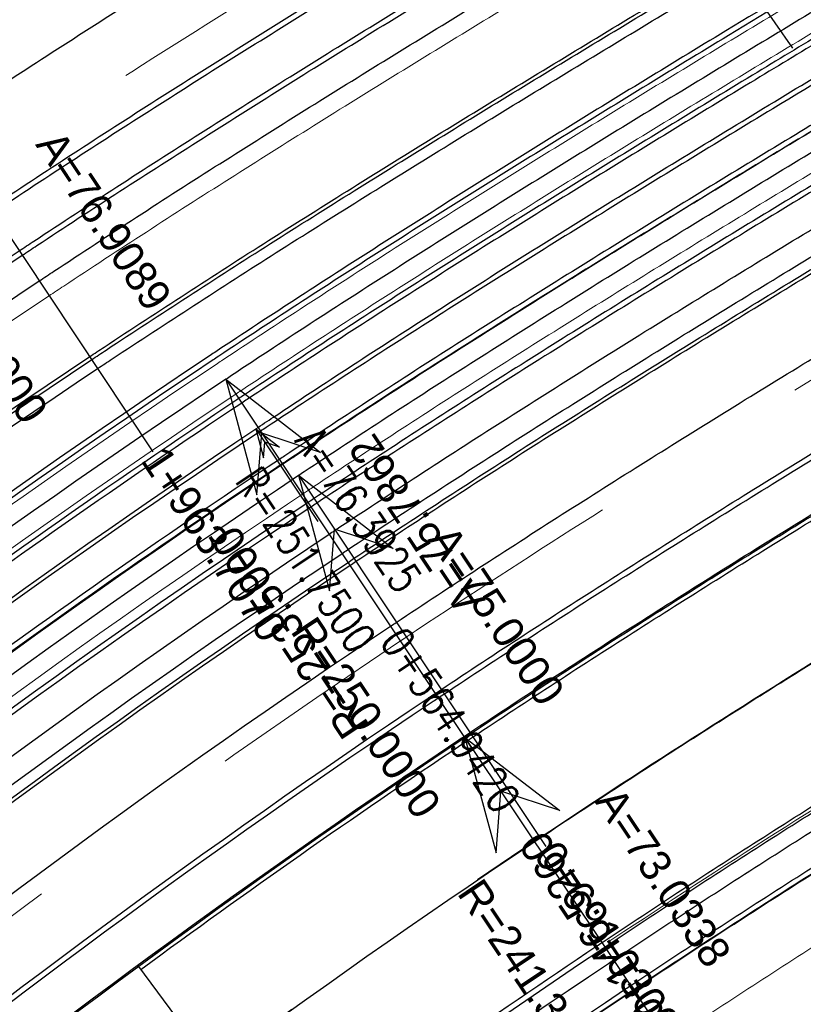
# Model space of a CAD drawing. Header units: metres. Extents: x 3458045 to 3462392, y 5482308 to 5484762.
# Tile 173 of 256: x 3459750 to 3459772, y 5483688 to 5483716. Entities that reach past the tile are written whole.
import ezdxf
from ezdxf.enums import TextEntityAlignment as Align

# ---------------------------------------------------------------- set-up
doc = ezdxf.new("R2010")
doc.units = ezdxf.units.M
for name, pattern in [('AUSGEZOGEN', [2, 1, 1]), ('GETRENNT', [31.75, 12.7, -6.35, 0, -6.35, 0, -6.35]), ('VERDECKT', [9.525, 6.35, -3.175]), ('VERDECKT2', [4.7625, 3.175, -1.5875])]:
    doc.linetypes.add(name, pattern=pattern)
doc.layers.get('0').update_dxf_attribs({"linetype": 'CONTINUOUS'})
for name, color, linetype in [('SP_ACHSE_6522', 7, 'CONTINUOUS'), ('SP_ACHSE_6721', 7, 'CONTINUOUS'), ('SP_ACHSE_6731', 7, 'CONTINUOUS'), ('SP_ACHSE_8521', 7, 'CONTINUOUS'), ('SP_ACHSE_8559', 7, 'CONTINUOUS'), ('SP_ACHSE_8901', 7, 'CONTINUOUS'), ('SP_ACHSE_8911', 7, 'CONTINUOUS'), ('SP_AXIS', 7, 'CONTINUOUS'), ('SP_BW5xx-BrückenB44', 7, 'CONTINUOUS'), ('SP_StadtbahnFluchtweg', 1, 'CONTINUOUS'), ('SP_Trogwand_L7+8', 2, 'CONTINUOUS'), ('SP_Tunnelwand_L7+8', 2, 'VERDECKT2'), ('SP_Vb_Planung', 10, 'CONTINUOUS'), ('T__AXIS', 3, 'CONTINUOUS')]:
    doc.layers.add(name, color=color, linetype=linetype)
doc.styles.add('K_ISOCP', font='k_isocp.shx')
doc.styles.add('SIMPLEX8', font='simplexd.shx', dxfattribs={"width": 0.8})
doc.linetypes.add('EISENBAHN', pattern='A,0.15,[130,ltypeshp.shx,S=0.25,R=0,X=0,Y=0],0.15', length=0.3)

# ---------------------------------------------------------------- blocks, each defined once
blk = doc.blocks.new('kmr_re')
at = {"color": 1}
for p, q in [((0, 0), (-0.306221, -0.907473)), ((0, 0), (0.306221, -0.907473)), ((-0.306221, -0.907473), (0, -0.51875)), ((0.306221, -0.907473), (0, -0.51875))]:
    blk.add_line(p, q, dxfattribs=at)
at = {"color": 1, "linetype": 'Continuous'}
blk.add_line((0, 0), (0, -3.57143), dxfattribs=at)
at = {"color": 1, "linetype": 'Continuous', "style": 'K_ISOCP'}
blk.add_attdef('PARAUL', text='', height=1, rotation=270.0000584, dxfattribs=at).set_placement((-0.5, -1), align=Align.TOP_LEFT)
blk.add_attdef('PARAOL', text='', height=1, rotation=270.0000584, dxfattribs=at).set_placement((0.5, -1), align=Align.BOTTOM_LEFT)
blk.add_attdef('STATION', text='', height=1, rotation=270.0000584, dxfattribs=at).set_placement((0, -3.57143), align=Align.MIDDLE_LEFT)
blk = doc.blocks.new('kmr_li')
at = {"color": 1, "linetype": 'Continuous'}
blk.add_line((0, 0), (0, 3.5714), dxfattribs=at)
at = {"color": 1}
for p, q in [((0, 0), (-0.3062, 0.9075)), ((-0.3062, 0.9075), (0, 0.5188)), ((0, 0), (0.3062, 0.9075)), ((0.3062, 0.9075), (0, 0.5188))]:
    blk.add_line(p, q, dxfattribs=at)
at = {"color": 1, "linetype": 'Continuous', "style": 'K_ISOCP'}
blk.add_attdef('STATION', text='', height=1, rotation=270.00006, dxfattribs=at).set_placement((0, 4.404), align=Align.MIDDLE_RIGHT)
blk.add_attdef('PARAOL', text='', height=1, rotation=270.00006, dxfattribs=at).set_placement((0.5, 1), align=Align.BOTTOM_RIGHT)
blk.add_attdef('PARAUL', text='', height=1, rotation=270.00006, dxfattribs=at).set_placement((-0.5, 1), align=Align.TOP_RIGHT)

msp = doc.modelspace()

# ---------------------------------------------------------------- linework, layer by layer
at = {"layer": 'SP_ACHSE_6522'}
msp.add_lwpolyline([(3459690.7881, 5483531.9132, -0.2377022), (3459686.1518, 5483610.9287, -0.0061985), (3459687.0669, 5483612.9743, -0.0121933), (3459689.202, 5483617.3074, -0.0105958), (3459691.5324, 5483621.5387, -0.0089985), (3459694.0269, 5483625.6756, -0.0074011), (3459696.6557, 5483629.7285, -0.0058038), (3459699.3906, 5483633.7106, -0.0926184), (3459762.8248, 5483695.6159, -0.000188), (3459762.9764, 5483695.717, -0.0049276), (3459767.5685, 5483698.7086, -0.0035197), (3459772.2105, 5483701.6223, -0.0021118), (3459776.885, 5483704.4835, -0.0007039), (3459781.5756, 5483707.3183), (3459851.7814, 5483749.6586)], format="xyb", dxfattribs=at)
at = {"layer": 'SP_ACHSE_6721'}
msp.add_lwpolyline([(3459679.7641, 5483534.8411, -0.2153203), (3459678.2508, 5483614.3812, -0.0091566), (3459679.763, 5483617.7339, -0.0118607), (3459682.128, 5483622.4365, -0.0103948), (3459684.7, 5483627.0294, -0.0089289), (3459687.4477, 5483631.5195, -0.0074631), (3459690.341, 5483635.9173, -0.0059973), (3459693.3517, 5483640.2356, -0.0909405), (3459758.1619, 5483702.9627, -0.0001847), (3459758.3163, 5483703.0655, -0.0048411), (3459762.9923, 5483706.1077, -0.0034579), (3459767.7182, 5483709.072, -0.0020747), (3459772.4766, 5483711.9837, -0.0006916), (3459777.2511, 5483714.8692), (3459883.1578, 5483778.7402)], format="xyb", dxfattribs=at)
at = {"layer": 'SP_ACHSE_6731'}
msp.add_lwpolyline([(3459881.431, 5483781.605), (3459775.3544, 5483717.6418, 0.0006868), (3459770.5464, 5483714.7367, 0.0020604), (3459765.7545, 5483711.8051, 0.003434), (3459760.995, 5483708.8211, 0.0048076), (3459756.2855, 5483705.7591, 0.0001835), (3459756.13, 5483705.6556, 0.0917105), (3459689.9388, 5483641.4448, 0.005897), (3459686.9574, 5483637.1459, 0.0073719), (3459684.0911, 5483632.7695, 0.0088469), (3459681.3683, 5483628.3025, 0.0103219), (3459678.8188, 5483623.7345, 0.011797), (3459676.4739, 5483619.0584, 0.0045035), (3459675.7031, 5483617.3858, 0.2228231), (3459677.0437, 5483532.3132, 0.0025401)], format="xyb", dxfattribs=at)
at = {"layer": 'SP_ACHSE_8521'}
msp.add_lwpolyline([(3459667.116, 5483524.3467, -0.2255197), (3459663.8072, 5483620.7334, -0.0051343), (3459664.7675, 5483622.8858, -0.011674), (3459667.3044, 5483628.0892, -0.0103411), (3459670.0679, 5483633.176, -0.0090081), (3459673.0262, 5483638.1522, -0.0076752), (3459676.1489, 5483643.027, -0.0063424), (3459679.407, 5483647.8124, -0.0936983), (3459747.1614, 5483714.0324, -0.0004892), (3459747.5816, 5483714.3114, -0.0047607), (3459752.3417, 5483717.3973, -0.0034005), (3459757.1515, 5483720.4051, -0.0020403), (3459761.9938, 5483723.3604, -0.0006801), (3459766.8521, 5483726.2893), (3459833.8685, 5483766.6082)], format="xyb", dxfattribs=at)
at = {"layer": 'SP_ACHSE_8559'}
msp.add_lwpolyline([(3459696.9548, 5483536.2327, -0.2344318), (3459692.8953, 5483607.6275, -0.0063737), (3459693.7491, 5483609.5568, -0.0124985), (3459695.7467, 5483613.6421, -0.0108016), (3459697.9326, 5483617.63, -0.0091049), (3459700.2755, 5483621.5278, -0.0074082), (3459702.7459, 5483625.3463, -0.0057115), (3459705.3156, 5483629.0986, -0.0928262), (3459766.845, 5483689.2823, -0.0001911), (3459766.9943, 5483689.382, -0.005006), (3459771.5129, 5483692.3293, -0.0035757), (3459776.0813, 5483695.1986, -0.0021454), (3459780.6824, 5483698.0155, -0.0007151), (3459785.2995, 5483700.806), (3459855.6534, 5483743.2356)], format="xyb", dxfattribs=at)
at = {"layer": 'SP_ACHSE_8901'}
msp.add_lwpolyline([(3459478.4179, 5483881.5975), (3459663.5917, 5483703.287, -0.0763528), (3459773.4733, 5483559.3038, -0.0026415)], format="xyb", dxfattribs=at)
at = {"layer": 'SP_ACHSE_8911'}
msp.add_lwpolyline([(3459777.2173, 5483559.7474, 0.0769413), (3459666.0197, 5483705.8087), (3459480.8452, 5483884.1198, 0.0146052)], format="xyb", dxfattribs=at)
at = {"layer": 'SP_AXIS'}
for points in [[(3459777.2173, 5483559.7474, 0.0769413), (3459666.0197, 5483705.8087), (3459480.8452, 5483884.1198, 0.0146052)], [(3459478.4179, 5483881.5975), (3459663.5917, 5483703.287, -0.0763528), (3459773.4733, 5483559.3038, -0.0026415)], [(3459881.431, 5483781.605), (3459775.3544, 5483717.6418, 0.0006868), (3459770.5464, 5483714.7367, 0.0020604), (3459765.7545, 5483711.8051, 0.003434), (3459760.995, 5483708.8211, 0.0048076), (3459756.2855, 5483705.7591, 0.0001835), (3459756.13, 5483705.6556, 0.0917105), (3459689.9388, 5483641.4448, 0.005897), (3459686.9574, 5483637.1459, 0.0073719), (3459684.0911, 5483632.7695, 0.0088469), (3459681.3683, 5483628.3025, 0.0103219), (3459678.8188, 5483623.7345, 0.011797), (3459676.4739, 5483619.0584, 0.0045035), (3459675.7031, 5483617.3858, 0.2228231), (3459677.0437, 5483532.3132, 0.0025401)], [(3459679.7641, 5483534.8411, -0.2153203), (3459678.2508, 5483614.3812, -0.0091566), (3459679.763, 5483617.7339, -0.0118607), (3459682.128, 5483622.4365, -0.0103948), (3459684.7, 5483627.0294, -0.0089289), (3459687.4477, 5483631.5195, -0.0074631), (3459690.341, 5483635.9173, -0.0059973), (3459693.3517, 5483640.2356, -0.0909405), (3459758.1619, 5483702.9627, -0.0001847), (3459758.3163, 5483703.0655, -0.0048411), (3459762.9923, 5483706.1077, -0.0034579), (3459767.7182, 5483709.072, -0.0020747), (3459772.4766, 5483711.9837, -0.0006916), (3459777.2511, 5483714.8692), (3459883.1578, 5483778.7402)], [(3459667.116, 5483524.3467, -0.2255197), (3459663.8072, 5483620.7334, -0.0051343), (3459664.7675, 5483622.8858, -0.011674), (3459667.3044, 5483628.0892, -0.0103411), (3459670.0679, 5483633.176, -0.0090081), (3459673.0262, 5483638.1522, -0.0076752), (3459676.1489, 5483643.027, -0.0063424), (3459679.407, 5483647.8124, -0.0936983), (3459747.1614, 5483714.0324, -0.0004892), (3459747.5816, 5483714.3114, -0.0047607), (3459752.3417, 5483717.3973, -0.0034005), (3459757.1515, 5483720.4051, -0.0020403), (3459761.9938, 5483723.3604, -0.0006801), (3459766.8521, 5483726.2893), (3459833.8685, 5483766.6082)], [(3459690.7881, 5483531.9132, -0.2377022), (3459686.1518, 5483610.9287, -0.0061985), (3459687.0669, 5483612.9743, -0.0121933), (3459689.202, 5483617.3074, -0.0105958), (3459691.5324, 5483621.5387, -0.0089985), (3459694.0269, 5483625.6756, -0.0074011), (3459696.6557, 5483629.7285, -0.0058038), (3459699.3906, 5483633.7106, -0.0926184), (3459762.8248, 5483695.6159, -0.000188), (3459762.9764, 5483695.717, -0.0049276), (3459767.5685, 5483698.7086, -0.0035197), (3459772.2105, 5483701.6223, -0.0021118), (3459776.885, 5483704.4835, -0.0007039), (3459781.5756, 5483707.3183), (3459851.7814, 5483749.6586)]]:
    msp.add_lwpolyline(points, format="xyb", dxfattribs=at)
at = {"layer": 'SP_BW5xx-BrückenB44', "color": 96, "linetype": 'GETRENNT', "ltscale": 0.8}
msp.add_line((3459772.0075, 5483714.939), (3459759.1031, 5483733.5588), dxfattribs=at)
at = {"layer": 'SP_BW5xx-BrückenB44', "color": 96, "ltscale": 0.5}
msp.add_line((3459757.8919, 5483683.5366), (3459753.6584, 5483689.2352), dxfattribs=at)
at = {"layer": 'SP_BW5xx-BrückenB44', "color": 96, "flags": 128}
for points in [[(3459737.1582, 5483708.5915, -0.0110691), (3459746.462, 5483715.0835, -0.0004892), (3459746.8843, 5483715.3639, -0.0047607), (3459751.6651, 5483718.4632, -0.0034005), (3459756.4894, 5483721.4801, -0.0020403), (3459761.3405, 5483724.4407, -0.000529), (3459765.1211, 5483726.7214, -0.0006412)], [(3459740.5227, 5483703.9904, -0.0110688), (3459749.6195, 5483710.338, -0.0004892), (3459750.0325, 5483710.6122, -0.0047607), (3459754.72, 5483713.651, -0.0034005), (3459759.4787, 5483716.6268, -0.0020403), (3459764.2901, 5483719.5632, -0.0005731), (3459768.3747, 5483722.0268, -0.0006412)], [(3459667.925, 5483615.2998, -0.0078588), (3459669.2084, 5483618.3903, -0.0051343), (3459670.1193, 5483620.432, -0.011674), (3459672.5348, 5483625.3863, -0.0103411), (3459675.182, 5483630.2591, -0.0090081), (3459678.0319, 5483635.053, -0.0076752), (3459681.0571, 5483639.7755, -0.0063424), (3459684.2312, 5483644.4375, -0.0936983), (3459750.4228, 5483709.1308, -0.0004892), (3459750.8334, 5483709.4034, -0.0047607), (3459755.4972, 5483712.4268, -0.0034005), (3459760.2391, 5483715.3922, -0.0020403), (3459765.0404, 5483718.3224, -0.0007879), (3459770.654, 5483721.705, -0.0006412)], [(3459741.29, 5483702.941, -0.0110687), (3459750.3397, 5483709.2557, -0.0004892), (3459750.7505, 5483709.5285, -0.0047607), (3459755.4168, 5483712.5535, -0.0034005), (3459760.1604, 5483715.5199, -0.0020403), (3459764.9628, 5483718.4508, -0.0007868), (3459770.5683, 5483721.8285, -0.0006412)], [(3459683.9519, 5483609.5255, -0.0049426), (3459684.6304, 5483611.1583, -0.0063737), (3459685.5773, 5483613.2982, -0.0124985), (3459687.774, 5483617.7906, -0.0108016), (3459690.1465, 5483622.1191, -0.0091049), (3459692.658, 5483626.2975, -0.0074082), (3459695.2731, 5483630.3395, -0.0057105), (3459697.9588, 5483634.2612, -0.0928243), (3459761.8506, 5483696.7543, -0.0001911), (3459762.0056, 5483696.8578, -0.005006), (3459766.6784, 5483699.9058, -0.0035757), (3459771.3557, 5483702.8435, -0.0021454), (3459776.0226, 5483705.7006, -0.0006218), (3459780.0556, 5483708.1392, -0.0005392)], [(3459684.091, 5483609.4693, -0.0049426), (3459684.7684, 5483611.0994, -0.0063737), (3459685.7137, 5483613.2357, -0.0124985), (3459687.9071, 5483617.7214, -0.0108016), (3459690.2765, 5483622.0442, -0.0091049), (3459692.7852, 5483626.2179, -0.0074082), (3459695.3978, 5483630.2561, -0.0057105), (3459698.0816, 5483634.1751, -0.0928243), (3459761.9339, 5483696.6296, -0.0001911), (3459762.0888, 5483696.733, -0.005006), (3459766.7591, 5483699.7793, -0.0035757), (3459771.4346, 5483702.7159, -0.0021454), (3459776.1003, 5483705.5724, -0.000623), (3459780.1413, 5483708.0157, -0.0003996)], [(3459685.6955, 5483609.9536, -0.0019591), (3459685.9639, 5483610.5887, -0.0063737), (3459686.8957, 5483612.6946, -0.0124985), (3459689.0603, 5483617.1214, -0.0108016), (3459691.4027, 5483621.3948, -0.0091049), (3459693.887, 5483625.528, -0.0074082), (3459696.4787, 5483629.5339, -0.0057105), (3459699.1457, 5483633.4283, -0.0928243), (3459762.6564, 5483695.5488, -0.0001911), (3459762.8104, 5483695.6517, -0.005006), (3459767.4584, 5483698.6834, -0.0035757), (3459772.1181, 5483701.6101, -0.0021454), (3459776.7744, 5483704.4608, -0.0004104), (3459779.4335, 5483706.0701)], [(3459753.7488, 5483689.1135, -0.0113877), (3459762.7397, 5483695.4241, -0.0001911), (3459762.8937, 5483695.5269, -0.005006), (3459767.539, 5483698.557, -0.0035757), (3459772.197, 5483701.4825, -0.0021454), (3459776.8521, 5483704.3325, -0.0004116), (3459779.5191, 5483705.9466)], [(3459688.5878, 5483607.6525, -0.0049426), (3459689.2284, 5483609.1941, -0.0063737), (3459690.1235, 5483611.2167, -0.0124985), (3459692.2095, 5483615.4827, -0.0108016), (3459694.4781, 5483619.6217, -0.0091049), (3459696.8958, 5483623.644, -0.0074082), (3459699.4304, 5483627.5616, -0.0057105), (3459702.0516, 5483631.3891, -0.0928243), (3459764.6291, 5483692.5974, -0.0001911), (3459764.7809, 5483692.6988, -0.005006), (3459769.3679, 5483695.6908, -0.0035757), (3459773.9847, 5483698.5904, -0.0021454), (3459778.615, 5483701.4252, -0.0005392), (3459782.1029, 5483703.535, -0.0005392)], [(3459692.279, 5483607.2936, -0.0016974), (3459692.493, 5483607.7994, -0.0063737), (3459693.3513, 5483609.7389, -0.0124985), (3459695.3586, 5483613.8441, -0.0108016), (3459697.5536, 5483617.8485, -0.0091049), (3459699.9047, 5483621.76, -0.0074082), (3459702.3821, 5483625.5893, -0.0057105), (3459704.9575, 5483629.3499, -0.0928243), (3459766.6019, 5483689.646, -0.0001911), (3459766.7515, 5483689.7459, -0.005006), (3459771.2775, 5483692.6981, -0.0035757), (3459775.8513, 5483695.5708, -0.0021454), (3459780.4556, 5483698.3896, -0.0004694), (3459783.4857, 5483700.223)], [(3459757.804, 5483683.6548, -0.0113569), (3459766.5186, 5483689.7707, -0.0001911), (3459766.6682, 5483689.8707, -0.005006), (3459771.1968, 5483692.8246, -0.0035757), (3459775.7724, 5483695.6984, -0.0021454), (3459780.3778, 5483698.5179, -0.0004681), (3459783.4001, 5483700.3466)], [(3459693.0847, 5483605.8357, -0.0049426), (3459693.6885, 5483607.2887, -0.0063737), (3459694.5333, 5483609.1977, -0.0124985), (3459696.5119, 5483613.244, -0.0108016), (3459698.6798, 5483617.1992, -0.0091049), (3459701.0065, 5483621.0701, -0.0074082), (3459703.463, 5483624.8671, -0.0057105), (3459706.0216, 5483628.6032, -0.0928243), (3459767.3243, 5483688.5653, -0.0001911), (3459767.4731, 5483688.6646, -0.005006), (3459771.9768, 5483691.6022, -0.0035757), (3459776.5348, 5483694.465, -0.0021454), (3459781.1296, 5483697.278, -0.0007048), (3459785.6778, 5483700.027, -0.0004802)], [(3459693.2238, 5483605.7795, -0.0049426), (3459693.8264, 5483607.2298, -0.0063737), (3459694.6697, 5483609.1353, -0.0124985), (3459696.6449, 5483613.1747, -0.0108016), (3459698.8097, 5483617.1243, -0.0091049), (3459701.1337, 5483620.9905, -0.0074082), (3459703.5877, 5483624.7838, -0.0057105), (3459706.1444, 5483628.517, -0.0928243), (3459767.4077, 5483688.4405, -0.0001911), (3459767.5563, 5483688.5398, -0.005006), (3459772.0575, 5483691.4758, -0.0035757), (3459776.6137, 5483694.3374, -0.0021454), (3459781.2074, 5483697.1497, -0.0007061), (3459785.7634, 5483699.9035, -0.0005392)]]:
    msp.add_lwpolyline(points, format="xyb", dxfattribs=at)
at = {"layer": 'SP_BW5xx-BrückenB44', "color": 96, "linetype": 'VERDECKT', "lineweight": 13, "ltscale": 2, "flags": 128}
for points in [[(3459662.4661, 5483617.5053, -0.0077788), (3459663.8072, 5483620.7334, -0.0051343), (3459664.7675, 5483622.8858, -0.011674), (3459667.3044, 5483628.0892, -0.0103411), (3459670.0679, 5483633.176, -0.0090081), (3459673.0262, 5483638.1522, -0.0076752), (3459676.1489, 5483643.027, -0.0063424), (3459679.407, 5483647.8124, -0.0936983), (3459747.1614, 5483714.0324, -0.0004892), (3459747.5816, 5483714.3114, -0.0047607), (3459752.3417, 5483717.3973, -0.0034005), (3459757.1515, 5483720.4051, -0.0020403), (3459761.9938, 5483723.3604, -0.0006801), (3459766.8521, 5483726.2893), (3459767.293, 5483726.5545)], [(3459665.4795, 5483616.2878, -0.007822), (3459666.7888, 5483619.44, -0.0051343), (3459667.7218, 5483621.5313, -0.011674), (3459670.1917, 5483626.5972, -0.0103411), (3459672.891, 5483631.5659, -0.0090081), (3459675.7894, 5483636.4414, -0.0076752), (3459678.8583, 5483641.2321, -0.0063424), (3459682.07, 5483645.9494, -0.0936983), (3459748.9617, 5483711.3266, -0.0004892), (3459749.3767, 5483711.6021, -0.0047607), (3459754.0836, 5483714.6535, -0.0034005), (3459758.8559, 5483717.6379, -0.0020403), (3459763.6756, 5483720.5793, -0.0006801), (3459768.5263, 5483723.5037), (3459769.1481, 5483723.8778)], [(3459682.0772, 5483609.5819, -0.007823), (3459683.1687, 5483612.2186, -0.0061985), (3459684.1169, 5483614.3381, -0.0121933), (3459686.3226, 5483618.8146, -0.0105958), (3459688.7195, 5483623.1665, -0.0089985), (3459691.2743, 5483627.4036, -0.0074011), (3459693.9555, 5483631.5372, -0.0058038), (3459696.7332, 5483635.5815, -0.0926184), (3459761.0207, 5483698.3192, -0.000188), (3459761.1743, 5483698.4216, -0.0049276), (3459765.8214, 5483701.4491, -0.0035197), (3459770.5021, 5483704.3871, -0.0021118), (3459775.2001, 5483707.2626, -0.0005769), (3459779.0498, 5483709.5906)], [(3459685.0906, 5483608.3644, -0.0078891), (3459686.1518, 5483610.9287, -0.0061985), (3459687.0669, 5483612.9744, -0.0121933), (3459689.202, 5483617.3074, -0.0105958), (3459691.5324, 5483621.5387, -0.0089985), (3459694.0269, 5483625.6756, -0.0074011), (3459696.6557, 5483629.7285, -0.0058038), (3459699.3906, 5483633.7106, -0.0926184), (3459762.8248, 5483695.6159, -0.000188), (3459762.9764, 5483695.717, -0.0049276), (3459767.5685, 5483698.7086, -0.0035197), (3459772.2105, 5483701.6223, -0.0021118), (3459776.885, 5483704.4835, -0.0006033), (3459780.9048, 5483706.914)], [(3459688.3358, 5483607.0533, -0.0079658), (3459689.3643, 5483609.5396, -0.0061985), (3459690.2438, 5483611.5056, -0.0121933), (3459692.3029, 5483615.6842, -0.0105958), (3459694.5618, 5483619.7856, -0.0089985), (3459696.9911, 5483623.8146, -0.0074011), (3459699.5636, 5483627.7806, -0.0058038), (3459702.2525, 5483631.6958, -0.0926184), (3459764.7677, 5483692.7047, -0.000188), (3459764.9171, 5483692.8043, -0.0049276), (3459769.45, 5483695.7574, -0.0035197), (3459774.0503, 5483698.6448, -0.0021118), (3459778.6996, 5483701.4906, -0.0006319), (3459782.9025, 5483704.0315)], [(3459691.5803, 5483605.7424, -0.0069502), (3459692.4355, 5483607.8239, -0.0063737), (3459693.2944, 5483609.7649, -0.0124985), (3459695.3032, 5483613.8729, -0.0108016), (3459697.4994, 5483617.8797, -0.0091049), (3459699.8517, 5483621.7932, -0.0074082), (3459702.3301, 5483625.6241, -0.0057097), (3459704.9063, 5483629.3858, -0.0928259), (3459766.5672, 5483689.698, -0.0001911), (3459766.7168, 5483689.7979, -0.005006), (3459771.2439, 5483692.7508, -0.0035757), (3459775.8184, 5483695.6239, -0.0021454), (3459780.4232, 5483698.4431, -0.0006933), (3459784.9001, 5483701.1491)]]:
    msp.add_lwpolyline(points, format="xyb", dxfattribs=at)
at = {"layer": 'SP_BW5xx-BrückenB44', "color": 96}
for points in [[(3459738.0551, 5483709.0591, -0.0100928), (3459746.5451, 5483714.9586, -0.0004892), (3459746.9672, 5483715.2389, -0.0047607), (3459751.7454, 5483718.3365, -0.0034005), (3459756.5681, 5483721.3523, -0.0020403), (3459761.4182, 5483724.3123, -0.0005302), (3459765.2068, 5483726.5979, -0.0006412)], [(3459664.1798, 5483617.514, -0.0063324), (3459665.2636, 5483620.1016, -0.0051343), (3459666.2106, 5483622.2242, -0.011674), (3459668.7147, 5483627.3604, -0.0103411), (3459671.4469, 5483632.3895, -0.0090081), (3459674.3759, 5483637.3165, -0.0076752), (3459677.4723, 5483642.1503, -0.0063424), (3459680.7078, 5483646.9024, -0.0936983), (3459748.0408, 5483712.7108, -0.0004892), (3459748.4584, 5483712.988, -0.0047607), (3459753.1925, 5483716.0571, -0.0034005), (3459757.9841, 5483719.0534, -0.0020403), (3459762.8153, 5483722.0019, -0.0006412), (3459767.392, 5483724.7615)], [(3459741.2426, 5483704.7001, -0.0100715), (3459749.5364, 5483710.4629, -0.0004892), (3459749.9497, 5483710.7372, -0.0047607), (3459754.6396, 5483713.7776, -0.0034005), (3459759.4, 5483716.7545, -0.0020403), (3459764.2124, 5483719.6915, -0.0005719), (3459768.2891, 5483722.1504, -0.0006412)], [(3459668.7247, 5483614.9767, -0.0078715), (3459669.9997, 5483618.0471, -0.0051343), (3459670.9033, 5483620.0725, -0.011674), (3459673.301, 5483624.9903, -0.0103411), (3459675.9312, 5483629.8318, -0.0090081), (3459678.7652, 5483634.5989, -0.0076752), (3459681.7761, 5483639.2992, -0.0063424), (3459684.9379, 5483643.9431, -0.0936983), (3459750.9005, 5483708.4127, -0.0004892), (3459751.3098, 5483708.6844, -0.0047607), (3459755.9594, 5483711.6987, -0.0034005), (3459760.6914, 5483714.6578, -0.0020403), (3459765.4867, 5483717.5844, -0.0006801), (3459770.3293, 5483720.5038), (3459771.1459, 5483720.9951)], [(3459670.9622, 5483613.4256, -0.0093683), (3459672.4307, 5483616.9924, -0.0051343), (3459673.3121, 5483618.968, -0.011674), (3459675.6552, 5483623.7737, -0.0103411), (3459678.2331, 5483628.5189, -0.0090081), (3459681.0184, 5483633.2039, -0.0076752), (3459683.9854, 5483637.8357, -0.0063424), (3459687.1093, 5483642.424, -0.0936983), (3459752.3685, 5483706.2064, -0.0004892), (3459752.7734, 5483706.4753, -0.0047607), (3459757.3797, 5483709.4614, -0.0034005), (3459762.0812, 5483712.4014, -0.0020403), (3459766.858, 5483715.3167, -0.0006801), (3459771.6944, 5483718.2324), (3459772.6586, 5483718.8125)], [(3459671.089, 5483614.0214, -0.0079096), (3459672.339, 5483617.0322, -0.0051343), (3459673.2212, 5483619.0097, -0.011674), (3459675.5664, 5483623.8196, -0.0103411), (3459678.1463, 5483628.5684, -0.0090081), (3459680.9333, 5483633.2566, -0.0076752), (3459683.902, 5483637.8909, -0.0063424), (3459687.0274, 5483642.4813, -0.0936983), (3459752.3131, 5483706.2897, -0.0004892), (3459752.7182, 5483706.5586, -0.0047607), (3459757.3261, 5483709.5458, -0.0034005), (3459762.0287, 5483712.4866, -0.0020403), (3459766.8062, 5483715.4023, -0.0006801), (3459771.6429, 5483718.3181), (3459772.6015, 5483718.8949)], [(3459671.2403, 5483613.3132, -0.0093772), (3459672.706, 5483616.873, -0.0051343), (3459673.5848, 5483618.8429, -0.011674), (3459675.9217, 5483623.6359, -0.0103411), (3459678.4937, 5483628.3703, -0.0090081), (3459681.2734, 5483633.046, -0.0076752), (3459684.2355, 5483637.67, -0.0063424), (3459687.3551, 5483642.252, -0.0936983), (3459752.5347, 5483705.9567, -0.0004892), (3459752.9391, 5483706.2252, -0.0047607), (3459757.5405, 5483709.2081, -0.0034005), (3459762.2385, 5483712.146, -0.0020403), (3459767.0132, 5483715.06, -0.0006801), (3459771.8489, 5483717.9753), (3459772.8298, 5483718.5654)], [(3459773.5686, 5483717.4994, 0.0004908), (3459770.1317, 5483715.4208, 0.0020604), (3459765.3342, 5483712.4858, 0.003434), (3459760.5654, 5483709.496, 0.0048076), (3459755.843, 5483706.4256, 0.0001835), (3459755.6867, 5483706.3216, 0.0918169), (3459689.2245, 5483641.8206, 0.0059411), (3459686.205, 5483637.462, 0.0074015), (3459683.3002, 5483633.0203, 0.0088619), (3459680.5389, 5483628.4825, 0.0103224), (3459677.9516, 5483623.8381, 0.0117829), (3459675.5699, 5483619.0799, 0.005959), (3459674.5446, 5483616.8334, 0.0080538), (3459673.2779, 5483613.8381, 0.0080538)], [(3459773.6543, 5483717.3758, 0.000492), (3459770.2095, 5483715.2925, 0.0020604), (3459765.413, 5483712.3582, 0.003434), (3459760.646, 5483709.3694, 0.0048076), (3459755.926, 5483706.3006, 0.0001835), (3459755.7698, 5483706.1967, 0.0918169), (3459689.3468, 5483641.7338, 0.0059411), (3459686.3293, 5483637.3781, 0.0074015), (3459683.4269, 5483632.94, 0.0088619), (3459680.6684, 5483628.4068, 0.0103224), (3459678.0841, 5483623.7678, 0.0117829), (3459675.7056, 5483619.0159, 0.005959), (3459674.6817, 5483616.7728, 0.0080538), (3459673.417, 5483613.7819, 0.0080538)], [(3459775.0241, 5483715.3993, 0.0005105), (3459771.4535, 5483713.2401, 0.0020604), (3459766.6739, 5483710.3161, 0.003434), (3459761.9348, 5483707.3449, 0.0048076), (3459757.2535, 5483704.3012, 0.0001835), (3459757.0997, 5483704.1989, 0.0918169), (3459691.3039, 5483640.3447, 0.0059411), (3459688.3182, 5483636.0349, 0.0074015), (3459685.4547, 5483631.6563, 0.0088619), (3459682.7405, 5483627.1957, 0.0103224), (3459680.2043, 5483622.6433, 0.0117829), (3459677.8765, 5483617.9926, 0.005959), (3459676.8768, 5483615.8023, 0.0080538), (3459675.6422, 5483612.8829, 0.0106779)], [(3459772.9467, 5483715.4298, 0.0002949), (3459770.8833, 5483714.1808, 0.0020604), (3459766.096, 5483711.2521, 0.003434), (3459761.3441, 5483708.2728, 0.0048076), (3459756.645, 5483705.2176, 0.0001835), (3459756.4901, 5483705.1146, 0.0128401), (3459745.8697, 5483697.6445, 0.0059411)], [(3459773.0324, 5483715.3063, 0.0002961), (3459770.9611, 5483714.0525, 0.0020604), (3459766.1748, 5483711.1244, 0.003434), (3459761.4247, 5483708.1463, 0.0048076), (3459756.728, 5483705.0926, 0.0001835), (3459756.5732, 5483704.9897, 0.0118521), (3459746.7621, 5483698.1178, 0.0059411)], [(3459774.1167, 5483713.7416, 0.0003106), (3459771.9459, 5483712.4277, 0.0020604), (3459767.173, 5483709.5078, 0.003434), (3459762.445, 5483706.5435, 0.0048076), (3459757.7789, 5483703.5097, 0.0001835), (3459757.6261, 5483703.4081, 0.0118628), (3459747.88, 5483696.5814, 0.0059411)], [(3459776.3939, 5483713.4228, 0.0005291), (3459772.6975, 5483711.1877, 0.0020604), (3459767.9347, 5483708.274, 0.003434), (3459763.2236, 5483705.3203, 0.0048076), (3459758.581, 5483702.3017, 0.0001835), (3459758.4295, 5483702.201, 0.0918169), (3459693.261, 5483638.9556, 0.0059411), (3459690.3072, 5483634.6917, 0.0074015), (3459687.4825, 5483630.3726, 0.0088619), (3459684.8125, 5483625.9847, 0.0103224), (3459682.3246, 5483621.5189, 0.0117829), (3459680.0474, 5483616.9692, 0.005959), (3459679.0718, 5483614.8319, 0.0080538), (3459677.8675, 5483611.9838, 0.0080538)], [(3459774.2024, 5483713.6181, 0.0003117), (3459772.0237, 5483712.2994, 0.0020604), (3459767.2518, 5483709.3801, 0.003434), (3459762.5255, 5483706.4169, 0.0048076), (3459757.8619, 5483703.3848, 0.0001835), (3459757.7092, 5483703.2832, 0.0128613), (3459747.1642, 5483695.8655, 0.0059411)], [(3459776.4795, 5483713.2993, 0.0005303), (3459772.7753, 5483711.0594, 0.0020604), (3459768.0135, 5483708.1464, 0.003434), (3459763.3042, 5483705.1937, 0.0048076), (3459758.6639, 5483702.1768, 0.0001835), (3459758.5127, 5483702.0762, 0.0918169), (3459693.3834, 5483638.8687, 0.0059411), (3459690.4315, 5483634.6078, 0.0074015), (3459687.6093, 5483630.2924, 0.0088619), (3459684.942, 5483625.909, 0.0103224), (3459682.4571, 5483621.4486, 0.0117829), (3459680.1831, 5483616.9053, 0.005959), (3459679.209, 5483614.7712, 0.0080538), (3459678.0065, 5483611.9276, 0.0080538)], [(3459678.7393, 5483610.9305, -0.007755), (3459679.8644, 5483613.6474, -0.0061985), (3459680.8492, 5483615.8488, -0.0121933), (3459683.1332, 5483620.484, -0.0105958), (3459685.6036, 5483624.9697, -0.0089985), (3459688.2254, 5483629.3177, -0.0074011), (3459690.9645, 5483633.5407, -0.0058038), (3459693.7895, 5483637.6539, -0.0926184), (3459759.0223, 5483701.3136, -0.000188), (3459759.1782, 5483701.4175, -0.0049276), (3459763.8861, 5483704.4846, -0.0035197), (3459768.6098, 5483707.4496, -0.0021118), (3459773.3337, 5483710.341, -0.0005477), (3459776.995, 5483712.5554, -0.0005477)], [(3459679.1229, 5483610.1284, -0.0093602), (3459680.461, 5483613.3894, -0.0061985), (3459681.4392, 5483615.5761, -0.0121933), (3459683.709, 5483620.1826, -0.0105958), (3459686.1662, 5483624.6441, -0.0089985), (3459688.7759, 5483628.9721, -0.0074011), (3459691.5046, 5483633.179, -0.0058038), (3459694.321, 5483637.2798, -0.0926184), (3459759.3832, 5483700.7729, -0.000188), (3459759.5386, 5483700.8766, -0.0049276), (3459764.2355, 5483703.9366, -0.0035197), (3459768.9514, 5483706.8966, -0.0021118), (3459773.6706, 5483709.7852, -0.0005529), (3459777.366, 5483712.0201)], [(3459679.401, 5483610.016, -0.0093709), (3459680.7364, 5483613.2704, -0.0061985), (3459681.7115, 5483615.4502, -0.0121933), (3459683.9748, 5483620.0435, -0.0105958), (3459686.4259, 5483624.4938, -0.0089985), (3459689.03, 5483628.8126, -0.0074011), (3459691.7538, 5483633.012, -0.0058038), (3459694.5663, 5483637.1071, -0.0926184), (3459759.5497, 5483700.5234, -0.000188), (3459759.705, 5483700.6269, -0.0049276), (3459764.3968, 5483703.6836, -0.0035197), (3459769.1091, 5483706.6414, -0.0021118), (3459773.8262, 5483709.5286, -0.0005554), (3459777.5373, 5483711.773)], [(3459679.7129, 5483610.5372, -0.0077743), (3459680.8282, 5483613.2307, -0.0061985), (3459681.8022, 5483615.4082, -0.0121933), (3459684.0634, 5483619.9971, -0.0105958), (3459686.5124, 5483624.4438, -0.0089985), (3459689.1147, 5483628.7594, -0.0074011), (3459691.8369, 5483632.9564, -0.0058038), (3459694.6481, 5483637.0495, -0.0926184), (3459759.6052, 5483700.4402, -0.000188), (3459759.7604, 5483700.5437, -0.0049276), (3459764.4505, 5483703.5993, -0.0035197), (3459769.1617, 5483706.5563, -0.0021118), (3459773.878, 5483709.4431, -0.0005562), (3459777.5943, 5483711.6907, -0.0005562)], [(3459681.6136, 5483609.7692, -0.0078132), (3459682.7098, 5483612.4171, -0.0061985), (3459683.663, 5483614.548, -0.0121933), (3459685.8797, 5483619.0464, -0.0105958), (3459688.2867, 5483623.417, -0.0089985), (3459690.8509, 5483627.6694, -0.0074011), (3459693.5401, 5483631.8155, -0.0058038), (3459696.3243, 5483635.8694, -0.0926184), (3459760.7432, 5483698.7351, -0.000188), (3459760.8971, 5483698.8377, -0.0049276), (3459765.5526, 5483701.8707, -0.0035197), (3459770.2393, 5483704.8124, -0.0021118), (3459774.9408, 5483707.6902, -0.0005728), (3459778.7644, 5483710.0024)], [(3459692.0439, 5483605.5551, -0.0069627), (3459692.8953, 5483607.6275, -0.0063737), (3459693.7491, 5483609.5568, -0.0124985), (3459695.7467, 5483613.6421, -0.0108016), (3459697.9326, 5483617.63, -0.0091049), (3459700.2755, 5483621.5278, -0.0074082), (3459702.7459, 5483625.3463, -0.0057105), (3459705.3156, 5483629.0986, -0.0928267), (3459766.845, 5483689.2823, -0.0001911), (3459766.9943, 5483689.382, -0.005006), (3459771.5129, 5483692.3293, -0.0035757), (3459776.0813, 5483695.1986, -0.0021454), (3459780.6824, 5483698.0155, -0.0006975), (3459785.1855, 5483700.7373)]]:
    msp.add_lwpolyline(points, format="xyb", dxfattribs=at)
at = {"layer": 'SP_BW5xx-BrückenB44', "color": 96, "lineweight": 13}
for points in [[(3459751.9652, 5483721.2996, -0.1918126), (3459689.1013, 5483719.0982, -0.0049605)], [(3459669.1883, 5483614.7894, -0.0078788), (3459670.4584, 5483617.8481, -0.0051343), (3459671.3578, 5483619.8641, -0.011674), (3459673.7452, 5483624.7608, -0.0103411), (3459676.3656, 5483629.5841, -0.0090081), (3459679.1904, 5483634.3357, -0.0076752), (3459682.193, 5483639.0231, -0.0063424), (3459685.3476, 5483643.6564, -0.0936983), (3459751.1775, 5483707.9964, -0.0004892), (3459751.5859, 5483708.2676, -0.0047607), (3459756.2274, 5483711.2765, -0.0034005), (3459760.9536, 5483714.232, -0.0020403), (3459765.7454, 5483717.1565, -0.0006801), (3459770.5869, 5483720.0752), (3459771.4313, 5483720.5833)], [(3459692.9711, 5483605.1805, -0.0069881), (3459693.8149, 5483607.2346, -0.0063737), (3459694.6583, 5483609.1405, -0.0124985), (3459696.6338, 5483613.1805, -0.0108016), (3459698.7989, 5483617.1305, -0.0091049), (3459701.1231, 5483620.9971, -0.0074082), (3459703.5773, 5483624.7907, -0.0057105), (3459706.1342, 5483628.5242, -0.0928267), (3459767.4008, 5483688.4509, -0.0001911), (3459767.5494, 5483688.5502, -0.005006), (3459772.0508, 5483691.4863, -0.0035757), (3459776.6071, 5483694.348, -0.0021454), (3459781.2009, 5483697.1604, -0.000706), (3459785.7563, 5483699.9138)], [(3459694.5937, 5483604.5249, -0.0070342), (3459695.4242, 5483606.5471, -0.0063737), (3459696.2494, 5483608.412, -0.0124985), (3459698.1862, 5483612.3727, -0.0108016), (3459700.315, 5483616.2564, -0.0091049), (3459702.6063, 5483620.0684, -0.0074082), (3459705.0324, 5483623.8184, -0.0057105), (3459707.5667, 5483627.519, -0.0928267), (3459768.3733, 5483686.996, -0.0001911), (3459768.5208, 5483687.0946, -0.005006), (3459772.9921, 5483690.011, -0.0035757), (3459777.5273, 5483692.8594, -0.0021454), (3459782.1082, 5483695.664, -0.0007151), (3459786.7186, 5483698.4505), (3459786.7551, 5483698.4725)]]:
    msp.add_lwpolyline(points, format="xyb", dxfattribs=at)
at = {"layer": 'SP_StadtbahnFluchtweg'}
for points in [[(3459770.9868, 5483573.8591, 0.0705157), (3459667.0255, 5483706.8532), (3459481.8509, 5483885.1643, 0.0146052), (3459449.208, 5483914.8096, 0.0024244), (3459443.1423, 5483919.951, 0.0025682), (3459435.0409, 5483926.6787, 0.0018344), (3459426.8839, 5483933.332, 0.0011007), (3459418.6913, 5483939.9347, 0.0003669), (3459410.4827, 5483946.5107, -0.0004089), (3459403.1219, 5483952.4081, -0.0012268), (3459395.7842, 5483958.3265, -0.0020447), (3459388.489, 5483964.2898, -0.0028626), (3459381.2564, 5483970.3214, -0.0036805), (3459374.107, 5483976.444, -0.0033791), (3459368.6904, 5483981.2179, -0.0305085), (3459325.9228, 5484024.4096), (3459319.8219, 5484031.3731)], [(3459765.3996, 5483570.6363, 0.070515), (3459662.5516, 5483702.2071), (3459477.377, 5483880.5182, 0.0146052), (3459445.0129, 5483909.9102, 0.0024244), (3459438.9957, 5483915.0106, 0.0025682), (3459430.9457, 5483921.6955, 0.0018344), (3459422.8254, 5483928.3189, 0.0011007), (3459414.655, 5483934.9038, 0.0003669), (3459406.4537, 5483941.4738, -0.0004089), (3459399.0848, 5483947.3777, -0.0012268), (3459391.7225, 5483953.316, -0.0020447), (3459384.3865, 5483959.3127, -0.0028626), (3459377.0972, 5483965.3916, -0.0036805), (3459369.8756, 5483971.5759, -0.0033791), (3459364.3931, 5483976.408, -0.0305085), (3459321.0714, 5484020.1592), (3459314.9705, 5484027.1227)]]:
    msp.add_lwpolyline(points, format="xyb", dxfattribs=at)
at = {"layer": 'SP_Trogwand_L7+8', "color": 1, "linetype": 'VERDECKT2'}
msp.add_lwpolyline([(3459313.5605, 5484025.8859), (3459319.6613, 5484018.9225, 0.0305905), (3459363.2672, 5483974.8987, 0.0033195), (3459368.6704, 5483970.1385, 0.0036712), (3459375.8927, 5483963.9544, 0.0028553), (3459383.1863, 5483957.8724, 0.0020395), (3459390.5307, 5483951.869, 0.0012237), (3459397.9055, 5483945.9206, 0.0004079), (3459405.2911, 5483940.0032, -0.0003675), (3459413.4813, 5483933.4418, -0.0011024), (3459421.6445, 5483926.8625, -0.0018373), (3459429.7612, 5483920.2417, -0.0025722), (3459437.8115, 5483913.5558, -0.002454), (3459443.8899, 5483908.4025, -0.014563), (3459476.0769, 5483879.1664), (3459661.2507, 5483700.8559, -0.0707095), (3459764.0019, 5483569.3047, -0.0707095)], format="xyb", dxfattribs=at)
at = {"layer": 'SP_Tunnelwand_L7+8'}
msp.add_lwpolyline([(3459773.8543, 5483437.9507, -0.0048267), (3459774.0272, 5483438.9405, -0.0102194), (3459774.5464, 5483441.4524, -0.0072994), (3459775.1587, 5483443.9673, -0.0043796), (3459775.8353, 5483446.4883, -0.0014599), (3459776.5472, 5483449.0221), (3459786.6178, 5483484.6011, 0.0010135), (3459787.6513, 5483488.2711, 0.0030406), (3459788.6592, 5483491.9652, 0.0050678), (3459789.6109, 5483495.6897, 0.0070949), (3459790.475, 5483499.4509, 0.0091222), (3459791.2196, 5483503.2528, 0.0111495), (3459791.8118, 5483507.0966, 0.0096243), (3459792.134, 5483509.9866, 0.0966281), (3459789.3676, 5483537.2118, 0.005752), (3459788.8587, 5483538.8251, 0.0123927), (3459787.5017, 5483542.6324, 0.0104385), (3459785.9782, 5483546.3594, 0.0084844), (3459784.3208, 5483550.013, 0.0065303), (3459782.5607, 5483553.6022, 0.0045764), (3459780.7281, 5483557.1386, 0.0026224), (3459778.8515, 5483560.6355, 0.0769413), (3459667.3099, 5483707.1486), (3459482.1353, 5483885.4597, 0.0146052)], format="xyb", dxfattribs=at)
at = {"layer": 'SP_Vb_Planung', "linetype": 'AUSGEZOGEN', "lineweight": 13, "ltscale": 13}
for points in [[(3459777.6566, 5483559.9861, 0.0769413), (3459666.3666, 5483706.1689), (3459481.192, 5483884.48, 0.0146052)], [(3459776.7779, 5483559.5086, 0.0769413), (3459665.6729, 5483705.4486), (3459480.4984, 5483883.7597, 0.0146052)], [(3459478.7647, 5483881.9576), (3459663.9385, 5483703.6472, -0.0763528), (3459773.9123, 5483559.5433, -0.0026415)], [(3459478.0711, 5483881.2373), (3459663.2449, 5483702.9268, -0.0763528), (3459773.0344, 5483559.0643, -0.0026415)], [(3459881.1728, 5483782.0332), (3459775.0962, 5483718.07, 0.0006868), (3459770.2872, 5483715.1643, 0.0020604), (3459765.4918, 5483712.2306, 0.003434), (3459760.7265, 5483709.2429, 0.0048076), (3459756.0089, 5483706.1756, 0.0001835), (3459755.8529, 5483706.0719, 0.0917105), (3459689.5312, 5483641.7344, 0.005897), (3459686.5432, 5483637.426, 0.0073719), (3459683.6688, 5483633.0373, 0.0088469), (3459680.9369, 5483628.5552, 0.0103219), (3459678.3773, 5483623.9691, 0.011797), (3459676.0217, 5483619.2719, 0.0045035), (3459675.2472, 5483617.5909, 0.2228231), (3459676.5944, 5483532.0938, 0.0025401)], [(3459881.6892, 5483781.1768), (3459775.6126, 5483717.2137, 0.0006868), (3459770.8056, 5483714.3091, 0.0020604), (3459766.0171, 5483711.3797, 0.003434), (3459761.2635, 5483708.3993, 0.0048076), (3459756.5621, 5483705.3425, 0.0001835), (3459756.407, 5483705.2394, 0.0917105), (3459690.3464, 5483641.1552, 0.005897), (3459687.3716, 5483636.8658, 0.0073719), (3459684.5134, 5483632.5018, 0.0088469), (3459681.7998, 5483628.0499, 0.0103219), (3459679.2604, 5483623.4999, 0.011797), (3459676.926, 5483618.8448, 0.0045035), (3459676.1591, 5483617.1806, 0.2228231), (3459677.493, 5483532.5326, 0.0025401)], [(3459679.3124, 5483534.6267, -0.2153203), (3459677.7913, 5483614.5783, -0.0091566), (3459679.311, 5483617.9478, -0.0118607), (3459681.6868, 5483622.6717, -0.0103948), (3459684.269, 5483627.2827, -0.0089289), (3459687.0259, 5483631.7881, -0.0074631), (3459689.9274, 5483636.1983, -0.0059973), (3459692.945, 5483640.5264, -0.0909405), (3459757.8847, 5483703.3788, -0.0001847), (3459758.0394, 5483703.4818, -0.0048411), (3459762.7237, 5483706.5294, -0.0034579), (3459767.4554, 5483709.4974, -0.0020747), (3459772.2174, 5483712.4113, -0.0006916), (3459776.993, 5483715.2974), (3459882.8996, 5483779.1684)], [(3459680.2158, 5483535.0556, -0.2153203), (3459678.7103, 5483614.1841, -0.0091566), (3459680.2149, 5483617.52, -0.0118607), (3459682.5693, 5483622.2013, -0.0103948), (3459685.1311, 5483626.7761, -0.0089289), (3459687.8694, 5483631.251, -0.0074631), (3459690.7546, 5483635.6362, -0.0059973), (3459693.7584, 5483639.9447, -0.0909405), (3459758.4392, 5483702.5466, -0.0001847), (3459758.5932, 5483702.6491, -0.0048411), (3459763.2609, 5483705.686, -0.0034579), (3459767.9809, 5483708.6466, -0.0020747), (3459772.7358, 5483711.5562, -0.0006916), (3459777.5091, 5483714.4409), (3459883.416, 5483778.3121)]]:
    msp.add_lwpolyline(points, format="xyb", dxfattribs=at)
at = {"layer": 'SP_Vb_Planung', "linetype": 'EISENBAHN', "lineweight": 13, "ltscale": 13}
for points in [[(3459777.2173, 5483559.7474, 0.0769413), (3459666.0197, 5483705.8087), (3459480.8452, 5483884.1198, 0.0146052)], [(3459478.4179, 5483881.5975), (3459663.5917, 5483703.287, -0.0763528), (3459773.4733, 5483559.3038, -0.0026415)], [(3459881.431, 5483781.605), (3459775.3544, 5483717.6418, 0.0006868), (3459770.5464, 5483714.7367, 0.0020604), (3459765.7545, 5483711.8051, 0.003434), (3459760.995, 5483708.8211, 0.0048076), (3459756.2855, 5483705.7591, 0.0001835), (3459756.13, 5483705.6556, 0.0917105), (3459689.9388, 5483641.4448, 0.005897), (3459686.9574, 5483637.1459, 0.0073719), (3459684.0911, 5483632.7695, 0.0088469), (3459681.3683, 5483628.3025, 0.0103219), (3459678.8188, 5483623.7345, 0.011797), (3459676.4739, 5483619.0584, 0.0045035), (3459675.7031, 5483617.3858, 0.2228231), (3459677.0437, 5483532.3132, 0.0025401)], [(3459679.7641, 5483534.8411, -0.2153203), (3459678.2508, 5483614.3812, -0.0091566), (3459679.763, 5483617.7339, -0.0118607), (3459682.128, 5483622.4365, -0.0103948), (3459684.7, 5483627.0294, -0.0089289), (3459687.4477, 5483631.5195, -0.0074631), (3459690.341, 5483635.9173, -0.0059973), (3459693.3517, 5483640.2356, -0.0909405), (3459758.1619, 5483702.9627, -0.0001847), (3459758.3163, 5483703.0655, -0.0048411), (3459762.9923, 5483706.1077, -0.0034579), (3459767.7182, 5483709.072, -0.0020747), (3459772.4766, 5483711.9837, -0.0006916), (3459777.2511, 5483714.8692), (3459883.1578, 5483778.7402)]]:
    msp.add_lwpolyline(points, format="xyb", dxfattribs=at)
at = {"layer": 'T__AXIS'}
for points in [[(3459775.7464, 5483558.7883, 0.0770008), (3459664.8059, 5483704.5483), (3459479.6324, 5483882.859, 0.0145947)], [(3459678.2644, 5483533.918, -0.2160712), (3459676.6775, 5483615.1548, -0.0091087), (3459678.2113, 5483618.5482, -0.011808), (3459680.6089, 5483623.3083, -0.0103602), (3459683.2152, 5483627.9576, -0.0089125), (3459685.9988, 5483632.5031, -0.0074648), (3459688.9298, 5483636.9551, -0.0060172), (3459691.9798, 5483641.3264, -0.0905782), (3459756.9676, 5483704.2661, -0.0005795), (3459757.4596, 5483704.5937, -0.0047821), (3459762.1946, 5483707.6716, -0.0034158), (3459766.9794, 5483710.6714, -0.0020495), (3459771.7968, 5483713.6187, -0.0006832), (3459776.6302, 5483716.5397), (3459882.2544, 5483780.2402)]]:
    msp.add_lwpolyline(points, format="xyb", dxfattribs=at)

# ---------------------------------------------------------------- block references
at = {"layer": 'SP_AXIS', "color": 0}
ref = msp.add_blockref('kmr_li', (3459777.2511, 5483714.8692), dxfattribs=dict(at, xscale=3.500000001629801, yscale=3.500000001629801, zscale=3.500000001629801, rotation=31.09367207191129))
ref.add_attrib('STATION', '0+713.5300', dxfattribs={"layer": '0', "color": 1, "linetype": 'Continuous', "height": 0.875, "rotation": 301.09373, "style": 'K_ISOCP'}).set_placement((3459769.2906, 5483728.0687), align=Align.MIDDLE_RIGHT)
ref.add_attrib('PARAOL', 'R=¢', dxfattribs={"layer": '0', "color": 1, "linetype": 'Continuous', "height": 0.875, "rotation": 301.09373, "style": 'K_ISOCP'}).set_placement((3459776.9421, 5483718.7701), align=Align.BOTTOM_RIGHT)
ref.add_attrib('PARAUL', 'A=75.0000', dxfattribs={"layer": '0', "color": 1, "linetype": 'Continuous', "height": 0.875, "rotation": 301.09373, "style": 'K_ISOCP'}).set_placement((3459773.945, 5483716.9625), align=Align.TOP_RIGHT)
ref = msp.add_blockref('kmr_li', (3459781.5756, 5483707.3183), dxfattribs=dict(at, xscale=3.500000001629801, yscale=3.500000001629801, zscale=3.500000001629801, rotation=31.09366293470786))
ref.add_attrib('STATION', '2+171.0520', dxfattribs={"layer": '0', "color": 1, "linetype": 'Continuous', "height": 0.875, "rotation": 301.09372, "style": 'K_ISOCP'}).set_placement((3459773.6151, 5483720.5179), align=Align.MIDDLE_RIGHT)
ref.add_attrib('PARAOL', 'R=¢', dxfattribs={"layer": '0', "color": 1, "linetype": 'Continuous', "height": 0.875, "rotation": 301.09372, "style": 'K_ISOCP'}).set_placement((3459781.2666, 5483711.2192), align=Align.BOTTOM_RIGHT)
ref.add_attrib('PARAUL', 'A=73.0338', dxfattribs={"layer": '0', "color": 1, "linetype": 'Continuous', "height": 0.875, "rotation": 301.09372, "style": 'K_ISOCP'}).set_placement((3459778.2695, 5483709.4117), align=Align.TOP_RIGHT)
ref = msp.add_blockref('kmr_re', (3459747.1614, 5483714.0324), dxfattribs=dict(at, xscale=3.500000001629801, yscale=3.500000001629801, zscale=3.500000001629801, rotation=33.63822656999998))
ref.add_attrib('STATION', '1+963.7070', dxfattribs={"layer": '0', "color": 1, "linetype": 'Continuous', "height": 0.875, "rotation": 303.63828, "style": 'K_ISOCP'}).set_placement((3459754.0857, 5483703.6255), align=Align.MIDDLE_LEFT)
ref.add_attrib('PARAOL', 'A=76.9089', dxfattribs={"layer": '0', "color": 1, "linetype": 'Continuous', "height": 0.875, "rotation": 303.63828, "style": 'K_ISOCP'}).set_placement((3459750.5572, 5483712.0879), align=Align.BOTTOM_LEFT)
ref.add_attrib('PARAUL', 'R=255.0000', dxfattribs={"layer": '0', "color": 1, "linetype": 'Continuous', "height": 0.875, "rotation": 303.63828, "style": 'K_ISOCP'}).set_placement((3459747.6433, 5483710.1491), align=Align.TOP_LEFT)
ref = msp.add_blockref('kmr_li', (3459756.13, 5483705.6556), dxfattribs=dict(at, xscale=3.500000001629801, yscale=3.500000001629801, zscale=3.500000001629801, rotation=213.6500204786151))
ref.add_attrib('STATION', '0+146.5260', dxfattribs={"layer": '0', "color": 1, "linetype": 'Continuous', "height": 0.875, "rotation": 123.65008, "style": 'K_ISOCP'}).set_placement((3459764.6712, 5483692.8243), align=Align.MIDDLE_RIGHT)
ref.add_attrib('PARAOL', 'R=-253.5000', dxfattribs={"layer": '0', "color": 1, "linetype": 'Continuous', "height": 0.875, "rotation": 123.65008, "style": 'K_ISOCP'}).set_placement((3459756.6126, 5483701.7724), align=Align.BOTTOM_RIGHT)
ref.add_attrib('PARAUL', 'A=75.7862', dxfattribs={"layer": '0', "color": 1, "linetype": 'Continuous', "height": 0.875, "rotation": 123.65008, "style": 'K_ISOCP'}).set_placement((3459759.5261, 5483703.7118), align=Align.TOP_RIGHT)
ref = msp.add_blockref('kmr_re', (3459758.1619, 5483702.9627), dxfattribs=dict(at, xscale=3.500000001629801, yscale=3.500000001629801, zscale=3.500000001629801, rotation=33.67198215))
ref.add_attrib('STATION', '0+691.0300', dxfattribs={"layer": '0', "color": 1, "linetype": 'Continuous', "height": 0.875, "rotation": 303.67204, "style": 'K_ISOCP'}).set_placement((3459765.0924, 5483692.5599), align=Align.MIDDLE_LEFT)
ref.add_attrib('PARAOL', 'A=75.0000', dxfattribs={"layer": '0', "color": 1, "linetype": 'Continuous', "height": 0.875, "rotation": 303.67204, "style": 'K_ISOCP'}).set_placement((3459761.5589, 5483701.0202), align=Align.BOTTOM_LEFT)
ref.add_attrib('PARAUL', 'R=250.0000', dxfattribs={"layer": '0', "color": 1, "linetype": 'Continuous', "height": 0.875, "rotation": 303.67204, "style": 'K_ISOCP'}).set_placement((3459758.6461, 5483699.0796), align=Align.TOP_LEFT)
ref = msp.add_blockref('kmr_re', (3459762.8248, 5483695.6159), dxfattribs=dict(at, xscale=3.500000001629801, yscale=3.500000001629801, zscale=3.500000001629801, rotation=33.71803758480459))
ref.add_attrib('STATION', '2+148.9470', dxfattribs={"layer": '0', "color": 1, "linetype": 'Continuous', "height": 0.875, "rotation": 303.7181, "style": 'K_ISOCP'}).set_placement((3459769.7636, 5483685.2187), align=Align.MIDDLE_LEFT)
ref.add_attrib('PARAOL', 'A=73.0338', dxfattribs={"layer": '0', "color": 1, "linetype": 'Continuous', "height": 0.875, "rotation": 303.7181, "style": 'K_ISOCP'}).set_placement((3459766.2233, 5483693.6761), align=Align.BOTTOM_LEFT)
ref.add_attrib('PARAUL', 'R=241.3000', dxfattribs={"layer": '0', "color": 1, "linetype": 'Continuous', "height": 0.875, "rotation": 303.7181, "style": 'K_ISOCP'}).set_placement((3459763.3121, 5483691.7332), align=Align.TOP_LEFT)
at = {"layer": 'T__AXIS', "color": 0}
ref = msp.add_blockref('kmr_re', (3459756.9676, 5483704.2661), dxfattribs=dict(at, xscale=0.8750000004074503, yscale=0.8750000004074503, zscale=0.8750000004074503, rotation=33.73148990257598))
ref.add_attrib('STATION', '0+564.9420', dxfattribs={"layer": '0', "color": 1, "linetype": 'Continuous', "height": 0.875, "rotation": 303.73155, "style": 'SIMPLEX8', "width": 0.8}).set_placement((3459760.7897, 5483698.542), align=Align.MIDDLE_LEFT)
ref.add_attrib('PARAOL', 'A=76.3925', dxfattribs={"layer": '0', "color": 1, "linetype": 'Continuous', "height": 0.875, "rotation": 303.73155, "style": 'SIMPLEX8', "width": 0.8}).set_placement((3459757.8174, 5483703.7813), align=Align.BOTTOM_LEFT)
ref.add_attrib('PARAUL', 'R=251.7500', dxfattribs={"layer": '0', "color": 1, "linetype": 'Continuous', "height": 0.875, "rotation": 303.73155, "style": 'SIMPLEX8', "width": 0.8}).set_placement((3459757.0897, 5483703.2954), align=Align.TOP_LEFT)

doc.saveas('drawing.dxf')
